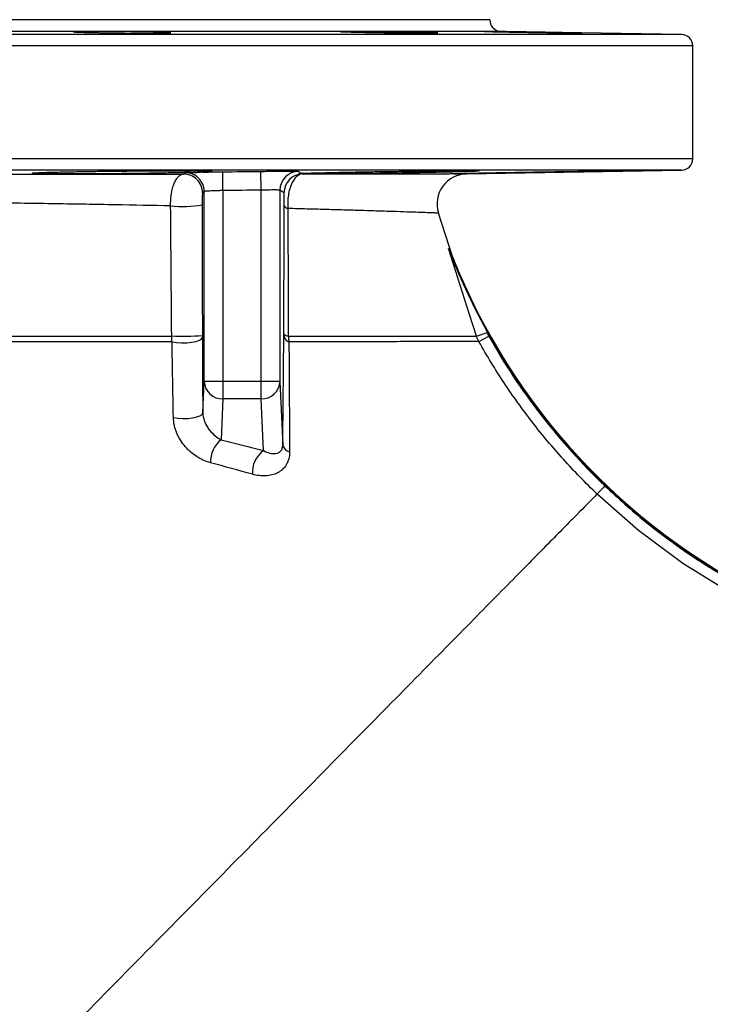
# Model space of a CAD drawing. Header units: millimetres. Extents: x 2395 to 4764, y 1699 to 4699.
# Tile 11 of 12: x 3647 to 4015, y 4174 to 4699. Entities that reach past the tile are written whole.
import ezdxf

# ---------------------------------------------------------------- set-up
doc = ezdxf.new("R2010")
doc.units = ezdxf.units.MM
doc.header["$LTSCALE"] = 2

msp = doc.modelspace()

# ---------------------------------------------------------------- linework, layer by layer
at = {"color": 7, "linetype": 'Continuous', "lineweight": 25}
for p, q in [((3897.37, 4698.82), (2933.37, 4698.82)), ((3999.47, 4690.92), (3903.26, 4692.6)), ((4005.37, 4624.72), (4005.37, 4684.92)), ((3755.19, 4607.81), (3755.08, 4617.81)), ((3775.54, 4608.04), (3775.42, 4618.04)), ((3797.44, 4616.72), (3797.54, 4616.66)), ((3872.75, 4616.65), (3872.61, 4616.71)), ((3884.88, 4616.72), (3999.47, 4618.72)), ((3745.19, 4506.19), (3745.19, 4607.33)), ((3755.19, 4607.81), (3755.19, 4506.19)), ((3775.54, 4506.19), (3775.54, 4608.04)), ((3785.54, 4608.03), (3785.54, 4506.19)), ((3877.61, 4572.16), (3869.98, 4595.82)), ((3890.22, 4530.34), (3895.92, 4532.17)), ((3891.51, 4527.39), (3896.73, 4530.33)), ((3895.58, 4533.24), (3895.92, 4532.17)), ((3744.44, 4489.45), (3745.19, 4506.19)), ((3755.19, 4506.19), (3745.19, 4506.19)), ((3755.19, 4506.19), (3755.19, 4496.87)), ((3775.54, 4506.19), (3755.19, 4506.19)), ((3775.54, 4496.87), (3775.54, 4506.19)), ((3785.54, 4506.19), (3775.54, 4506.19)), ((3785.54, 4506.19), (3787.06, 4472.26)), ((3755.19, 4496.87), (3754.22, 4475.11)), ((3775.54, 4496.87), (3755.19, 4496.87)), ((3776.78, 4469.33), (3775.54, 4496.87))]:
    msp.add_line(p, q, dxfattribs=at)
at = {"color": 8, "linetype": 'Continuous', "lineweight": 25}
for p, q in [((3999.47, 4690.92), (2831.26, 4690.92)), ((3903.26, 4692.6), (2927.47, 4692.6)), ((4005.37, 4684.92), (2825.37, 4684.92)), ((4005.37, 4624.72), (2825.37, 4624.72)), ((3999.47, 4618.72), (2831.26, 4618.72))]:
    msp.add_line(p, q, dxfattribs=at)
at = {"color": 7, "linetype": 'Continuous', "lineweight": 25, "flags": 128}
for points in [[(3890.22, 4530.34), (3886.56, 4541.77), (3875.27, 4576.93)], [(3728.1, 4527.29), (3730.49, 4526.91), (3733.16, 4526.73), (3735.92, 4526.77), (3738.55, 4527.02), (3740.85, 4527.47), (3742.64, 4528.07), (3743.8, 4528.79), (3744.23, 4529.56)], [(3728.8, 4486.9), (3731.19, 4486.55), (3733.83, 4486.4), (3736.51, 4486.48), (3739.03, 4486.76), (3741.23, 4487.25), (3742.94, 4487.89), (3744.04, 4488.64), (3744.44, 4489.45)]]:
    msp.add_lwpolyline(points, dxfattribs=at)
at = {"color": 8, "linetype": 'Continuous', "lineweight": 25, "flags": 128}
msp.add_lwpolyline([(4025.16, 4393.83), (4000.17, 4409.28), (3976.52, 4426.8), (3954.46, 4446.21), (3954.46, 4446.21), (3954.46, 4446.21)], dxfattribs=at)
at = {"color": 7, "linetype": 'Continuous', "lineweight": 25}
for centre, radius, start, end in [((3903.36, 4698.6), 6, 177.9121, 269), ((3999.37, 4684.92), 6, 0, 89), ((3999.37, 4624.72), 6, 271, 0), ((3734.28, 4606.63), 10, 0.0131, 90.669), ((3735.19, 4607.32), 10, 0.0143, 90.616), ((3795.54, 4608.03), 10, 90.7143, 179.9877), ((3797.69, 4606.66), 10, 90.8343, 179.9915), ((3885.21, 4600.72), 16, 90.0569, 197.8575), ((3733.65, 4658.21), 58.87, 263.8331, 280.2683), ((3790.15, 4600.7), 2.47, 202.2687, 260.687), ((4196.37, 4698.82), 343, 201.6705, 243.7326), ((3733.84, 4634.4), 104.19, 266.7344, 275.7164), ((3791.61, 4531.21), 4.1, 191.5847, 251.9347), ((3790.01, 4533.44), 3.08, 218.3057, 269.828), ((4196.37, 4698.82), 343.35, 208.8327, 243.7326), ((3754.94, 4506.62), 9.75, 182.499, 271.5128), ((3775.8, 4506.62), 9.75, 268.4872, 357.501), ((3763.2, 4463.54), 14.65, 127.8334, 182.635), ((3785.23, 4457.69), 14.38, 125.9995, 183.8486), ((3791.73, 4473.41), 4.81, 193.8866, 257.6128)]:
    msp.add_arc(centre, radius, start, end, dxfattribs=at)
for points, knots in [([(3719.87, 4691.68), (3718.66, 4691.68), (3717.34, 4691.67), (3715.23, 4691.67), (3714.5, 4691.67), (3713, 4691.68), (3712.22, 4691.68), (3709.85, 4691.69), (3708.23, 4691.7), (3705.73, 4691.71), (3704.89, 4691.72), (3703.18, 4691.73), (3702.33, 4691.74), (3699.79, 4691.76), (3698.1, 4691.78), (3695.58, 4691.81), (3694.75, 4691.82), (3693.12, 4691.84), (3691.52, 4691.87), (3689.99, 4691.89), (3688.49, 4691.92), (3687.75, 4691.93), (3685.62, 4691.97), (3684.31, 4692), (3682.51, 4692.04), (3681.94, 4692.06), (3680.85, 4692.09), (3680.34, 4692.1), (3678.92, 4692.15), (3678.12, 4692.18), (3677.14, 4692.22), (3676.85, 4692.23), (3676.36, 4692.26), (3676.15, 4692.28), (3675.65, 4692.32), (3675.49, 4692.35), (3675.48, 4692.4), (3675.65, 4692.42), (3676.15, 4692.45), (3676.35, 4692.46), (3676.85, 4692.48), (3677.14, 4692.49), (3678.11, 4692.52), (3678.91, 4692.53), (3680.33, 4692.55), (3680.83, 4692.56), (3681.92, 4692.57), (3682.49, 4692.57), (3684.29, 4692.58), (3685.6, 4692.58), (3687.73, 4692.58), (3688.47, 4692.58), (3689.97, 4692.58), (3691.5, 4692.57), (3693.1, 4692.57), (3694.73, 4692.56), (3695.56, 4692.55), (3698.08, 4692.53), (3699.77, 4692.52), (3702.31, 4692.49), (3703.16, 4692.48), (3704.86, 4692.46), (3705.71, 4692.45), (3708.21, 4692.42), (3709.83, 4692.4), (3712.19, 4692.36), (3712.97, 4692.35), (3714.48, 4692.32), (3715.21, 4692.31), (3717.32, 4692.26), (3718.64, 4692.24), (3720.46, 4692.19), (3721.03, 4692.18), (3722.11, 4692.15), (3723.12, 4692.12), (3724, 4692.09), (3724.8, 4692.06), (3725.17, 4692.04), (3726.15, 4692), (3726.65, 4691.97), (3727.31, 4691.92), (3727.48, 4691.89), (3727.49, 4691.84), (3727.32, 4691.82), (3726.83, 4691.79), (3726.62, 4691.78), (3726.13, 4691.76), (3725.55, 4691.75), (3724.83, 4691.73), (3724.03, 4691.72), (3723.59, 4691.71), (3722.17, 4691.7), (3721.08, 4691.69), (3719.87, 4691.68)], [0, 0, 0, 0, 0.03125, 0.03125, 0.046875, 0.046875, 0.0625, 0.0625, 0.09375, 0.09375, 0.109375, 0.109375, 0.125, 0.125, 0.15625, 0.15625, 0.171875, 0.171875, 0.1875, 0.203125, 0.203125, 0.21875, 0.21875, 0.25, 0.25, 0.265625, 0.265625, 0.28125, 0.28125, 0.3125, 0.3125, 0.328125, 0.328125, 0.34375, 0.34375, 0.375, 0.375, 0.40625, 0.40625, 0.421875, 0.421875, 0.4375, 0.4375, 0.46875, 0.46875, 0.484375, 0.484375, 0.5, 0.5, 0.53125, 0.53125, 0.546875, 0.546875, 0.5625, 0.578125, 0.578125, 0.59375, 0.59375, 0.625, 0.625, 0.640625, 0.640625, 0.65625, 0.65625, 0.6875, 0.6875, 0.703125, 0.703125, 0.71875, 0.71875, 0.75, 0.75, 0.765625, 0.765625, 0.78125, 0.796875, 0.796875, 0.8125, 0.8125, 0.84375, 0.84375, 0.875, 0.875, 0.90625, 0.90625, 0.921875, 0.921875, 0.9375, 0.953125, 0.953125, 0.96875, 0.96875, 1, 1, 1, 1]), ([(3861.96, 4691.68), (3860.74, 4691.69), (3859.43, 4691.7), (3857.32, 4691.71), (3856.59, 4691.72), (3855.08, 4691.73), (3854.3, 4691.74), (3851.94, 4691.76), (3850.32, 4691.78), (3847.82, 4691.81), (3846.97, 4691.82), (3845.27, 4691.84), (3844.42, 4691.86), (3841.87, 4691.89), (3840.19, 4691.92), (3837.67, 4691.96), (3836.84, 4691.97), (3835.21, 4692), (3833.61, 4692.03), (3832.08, 4692.06), (3830.58, 4692.09), (3829.84, 4692.1), (3827.71, 4692.15), (3826.4, 4692.18), (3824.6, 4692.22), (3824.03, 4692.23), (3822.94, 4692.26), (3822.43, 4692.28), (3821.01, 4692.32), (3820.21, 4692.35), (3819.23, 4692.38), (3818.94, 4692.4), (3818.45, 4692.42), (3818.24, 4692.43), (3817.74, 4692.46), (3817.57, 4692.48), (3817.57, 4692.52), (3817.74, 4692.53), (3818.23, 4692.55), (3818.44, 4692.56), (3818.93, 4692.57), (3819.22, 4692.57), (3820.2, 4692.58), (3821, 4692.58), (3822.41, 4692.58), (3822.92, 4692.58), (3824.01, 4692.58), (3824.58, 4692.58), (3826.38, 4692.57), (3827.69, 4692.56), (3829.82, 4692.54), (3830.56, 4692.53), (3832.06, 4692.52), (3833.59, 4692.5), (3835.19, 4692.48), (3836.81, 4692.46), (3837.65, 4692.45), (3840.17, 4692.42), (3841.85, 4692.4), (3844.4, 4692.36), (3845.25, 4692.35), (3846.95, 4692.32), (3847.8, 4692.31), (3850.3, 4692.26), (3851.92, 4692.24), (3854.28, 4692.19), (3855.06, 4692.18), (3856.57, 4692.15), (3857.3, 4692.13), (3859.41, 4692.09), (3860.73, 4692.06), (3862.55, 4692.01), (3863.12, 4692), (3864.2, 4691.97), (3865.21, 4691.94), (3866.08, 4691.92), (3866.89, 4691.89), (3867.26, 4691.88), (3868.24, 4691.84), (3868.73, 4691.82), (3869.4, 4691.78), (3869.57, 4691.76), (3869.57, 4691.73), (3869.41, 4691.72), (3868.92, 4691.7), (3868.71, 4691.7), (3868.21, 4691.69), (3867.64, 4691.68), (3866.92, 4691.68), (3866.12, 4691.67), (3865.68, 4691.67), (3864.26, 4691.67), (3863.17, 4691.68), (3861.96, 4691.68)], [0, 0, 0, 0, 0.03125, 0.03125, 0.046875, 0.046875, 0.0625, 0.0625, 0.09375, 0.09375, 0.109375, 0.109375, 0.125, 0.125, 0.15625, 0.15625, 0.171875, 0.171875, 0.1875, 0.203125, 0.203125, 0.21875, 0.21875, 0.25, 0.25, 0.265625, 0.265625, 0.28125, 0.28125, 0.3125, 0.3125, 0.328125, 0.328125, 0.34375, 0.34375, 0.375, 0.375, 0.40625, 0.40625, 0.421875, 0.421875, 0.4375, 0.4375, 0.46875, 0.46875, 0.484375, 0.484375, 0.5, 0.5, 0.53125, 0.53125, 0.546875, 0.546875, 0.5625, 0.578125, 0.578125, 0.59375, 0.59375, 0.625, 0.625, 0.640625, 0.640625, 0.65625, 0.65625, 0.6875, 0.6875, 0.703125, 0.703125, 0.71875, 0.71875, 0.75, 0.75, 0.765625, 0.765625, 0.78125, 0.796875, 0.796875, 0.8125, 0.8125, 0.84375, 0.84375, 0.875, 0.875, 0.90625, 0.90625, 0.921875, 0.921875, 0.9375, 0.953125, 0.953125, 0.96875, 0.96875, 1, 1, 1, 1]), ([(3938.86, 4691.75), (3937.64, 4691.76), (3936.33, 4691.78), (3934.21, 4691.81), (3933.49, 4691.82), (3931.98, 4691.84), (3931.2, 4691.86), (3928.84, 4691.89), (3927.22, 4691.92), (3924.72, 4691.96), (3923.87, 4691.97), (3922.17, 4692), (3921.32, 4692.01), (3918.77, 4692.06), (3917.09, 4692.09), (3914.57, 4692.13), (3913.74, 4692.15), (3912.11, 4692.18), (3910.51, 4692.21), (3908.98, 4692.23), (3907.48, 4692.26), (3906.74, 4692.28), (3904.61, 4692.32), (3903.3, 4692.35), (3901.5, 4692.38), (3900.92, 4692.4), (3899.84, 4692.42), (3899.33, 4692.43), (3897.91, 4692.46), (3897.11, 4692.48), (3896.13, 4692.51), (3895.84, 4692.52), (3895.34, 4692.53), (3895.14, 4692.54), (3894.64, 4692.56), (3894.47, 4692.57), (3894.47, 4692.58), (3894.64, 4692.58), (3895.13, 4692.58), (3895.34, 4692.58), (3895.83, 4692.58), (3896.12, 4692.58), (3897.1, 4692.57), (3897.9, 4692.56), (3899.31, 4692.54), (3899.82, 4692.53), (3900.91, 4692.52), (3901.48, 4692.51), (3903.28, 4692.48), (3904.59, 4692.47), (3906.72, 4692.43), (3907.46, 4692.42), (3908.96, 4692.4), (3910.49, 4692.37), (3912.08, 4692.35), (3913.71, 4692.32), (3914.54, 4692.31), (3917.06, 4692.26), (3918.75, 4692.24), (3921.29, 4692.19), (3922.14, 4692.18), (3923.84, 4692.15), (3924.7, 4692.13), (3927.2, 4692.09), (3928.82, 4692.06), (3931.18, 4692.01), (3931.96, 4692), (3933.46, 4691.97), (3934.19, 4691.96), (3936.31, 4691.92), (3937.62, 4691.89), (3939.44, 4691.86), (3940.02, 4691.84), (3941.1, 4691.82), (3942.11, 4691.8), (3942.98, 4691.78), (3943.79, 4691.76), (3944.16, 4691.76), (3945.14, 4691.73), (3945.63, 4691.72), (3946.3, 4691.7), (3946.47, 4691.69), (3946.47, 4691.68), (3946.31, 4691.67), (3945.81, 4691.67), (3945.6, 4691.67), (3945.11, 4691.68), (3944.54, 4691.68), (3943.82, 4691.69), (3943.02, 4691.7), (3942.58, 4691.7), (3941.15, 4691.72), (3940.07, 4691.73), (3938.86, 4691.75)], [0, 0, 0, 0, 0.03125, 0.03125, 0.046875, 0.046875, 0.0625, 0.0625, 0.09375, 0.09375, 0.109375, 0.109375, 0.125, 0.125, 0.15625, 0.15625, 0.171875, 0.171875, 0.1875, 0.203125, 0.203125, 0.21875, 0.21875, 0.25, 0.25, 0.265625, 0.265625, 0.28125, 0.28125, 0.3125, 0.3125, 0.328125, 0.328125, 0.34375, 0.34375, 0.375, 0.375, 0.40625, 0.40625, 0.421875, 0.421875, 0.4375, 0.4375, 0.46875, 0.46875, 0.484375, 0.484375, 0.5, 0.5, 0.53125, 0.53125, 0.546875, 0.546875, 0.5625, 0.578125, 0.578125, 0.59375, 0.59375, 0.625, 0.625, 0.640625, 0.640625, 0.65625, 0.65625, 0.6875, 0.6875, 0.703125, 0.703125, 0.71875, 0.71875, 0.75, 0.75, 0.765625, 0.765625, 0.78125, 0.796875, 0.796875, 0.8125, 0.8125, 0.84375, 0.84375, 0.875, 0.875, 0.90625, 0.90625, 0.921875, 0.921875, 0.9375, 0.953125, 0.953125, 0.96875, 0.96875, 1, 1, 1, 1]), ([(3446.22, 4616.57), (3452.86, 4616.57), (3459.5, 4616.57), (3472.8, 4616.58), (3479.47, 4616.58), (3499.31, 4616.58), (3512.37, 4616.58), (3538.16, 4616.58), (3550.89, 4616.59), (3576.03, 4616.59), (3588.43, 4616.59), (3606.8, 4616.6), (3612.88, 4616.6), (3621.93, 4616.6), (3624.94, 4616.6), (3630.93, 4616.6), (3633.91, 4616.6), (3648.67, 4616.61), (3660.14, 4616.61), (3682.42, 4616.61), (3693.23, 4616.62), (3714.2, 4616.62), (3724.35, 4616.63), (3734.17, 4616.63)], [0, 0, 0, 0, 0.0625, 0.0625, 0.125, 0.125, 0.25, 0.25, 0.375, 0.375, 0.5, 0.5, 0.5625, 0.5625, 0.59375, 0.59375, 0.625, 0.625, 0.75, 0.75, 0.875, 0.875, 1, 1, 1, 1]), ([(3735.62, 4617.39), (3734.57, 4617.36), (3733.48, 4617.34), (3731.76, 4617.3), (3731.17, 4617.29), (3729.97, 4617.26), (3729.37, 4617.25), (3726.3, 4617.19), (3723.71, 4617.14), (3719.63, 4617.07), (3718.23, 4617.05), (3715.38, 4617), (3713.94, 4616.98), (3709.6, 4616.92), (3706.66, 4616.88), (3702.18, 4616.83), (3700.67, 4616.82), (3697.68, 4616.79), (3696.2, 4616.77), (3691.79, 4616.74), (3688.9, 4616.72), (3685.34, 4616.7), (3684.63, 4616.7), (3683.24, 4616.69), (3682.55, 4616.69), (3680.51, 4616.68), (3677.86, 4616.67), (3675.34, 4616.67), (3673.5, 4616.67), (3672.9, 4616.67), (3671.71, 4616.67), (3671.12, 4616.68), (3668.25, 4616.68), (3666.17, 4616.7), (3663.35, 4616.72), (3662.47, 4616.73), (3660.8, 4616.75), (3660.01, 4616.76), (3657.88, 4616.8), (3656.71, 4616.83), (3655.34, 4616.89), (3654.95, 4616.91), (3654.3, 4616.94), (3654.04, 4616.96), (3653.49, 4617.03), (3653.39, 4617.07), (3653.67, 4617.14), (3653.83, 4617.17), (3654.29, 4617.22), (3654.59, 4617.24), (3655.68, 4617.32), (3656.67, 4617.37), (3658.25, 4617.43), (3658.58, 4617.45), (3659.28, 4617.47), (3659.64, 4617.48), (3660.77, 4617.52), (3662.38, 4617.58), (3664.22, 4617.63), (3666.17, 4617.68), (3667.2, 4617.7), (3670.46, 4617.78), (3672.79, 4617.83), (3676.52, 4617.89), (3677.8, 4617.92), (3680.45, 4617.96), (3681.82, 4617.98), (3685.97, 4618.04), (3688.8, 4618.08), (3693.17, 4618.13), (3694.65, 4618.15), (3697.63, 4618.18), (3699.13, 4618.2), (3703.6, 4618.24), (3706.56, 4618.26), (3710.24, 4618.29), (3710.97, 4618.29), (3712.44, 4618.3), (3713.17, 4618.3), (3715.34, 4618.31), (3716.76, 4618.32), (3720.94, 4618.34), (3723.62, 4618.34), (3727.47, 4618.35), (3728.73, 4618.35), (3731.15, 4618.35), (3732.31, 4618.34), (3734.55, 4618.34), (3735.63, 4618.33), (3737.66, 4618.32), (3738.63, 4618.31), (3741.34, 4618.29), (3742.93, 4618.27), (3744.63, 4618.24), (3744.95, 4618.24), (3745.57, 4618.22), (3745.86, 4618.22), (3746.68, 4618.2), (3747.64, 4618.17), (3748.34, 4618.13), (3748.9, 4618.1), (3749.12, 4618.08), (3749.55, 4618.02), (3749.56, 4617.98), (3749.16, 4617.92), (3748.96, 4617.9), (3748.41, 4617.85), (3748.07, 4617.83), (3746.85, 4617.75), (3745.77, 4617.7), (3744.45, 4617.65)], [0, 0, 0, 0, 0.015625, 0.015625, 0.023438, 0.023438, 0.03125, 0.03125, 0.0625, 0.0625, 0.078125, 0.078125, 0.09375, 0.09375, 0.125, 0.125, 0.140625, 0.140625, 0.15625, 0.15625, 0.1875, 0.1875, 0.195313, 0.195313, 0.203125, 0.203125, 0.21875, 0.234375, 0.234375, 0.242188, 0.242188, 0.25, 0.25, 0.28125, 0.28125, 0.296875, 0.296875, 0.3125, 0.3125, 0.34375, 0.34375, 0.359375, 0.359375, 0.375, 0.375, 0.40625, 0.40625, 0.421875, 0.421875, 0.4375, 0.4375, 0.46875, 0.46875, 0.476563, 0.476563, 0.484375, 0.484375, 0.5, 0.515625, 0.515625, 0.53125, 0.53125, 0.5625, 0.5625, 0.578125, 0.578125, 0.59375, 0.59375, 0.625, 0.625, 0.640625, 0.640625, 0.65625, 0.65625, 0.6875, 0.6875, 0.695313, 0.695313, 0.703125, 0.703125, 0.71875, 0.71875, 0.75, 0.75, 0.765625, 0.765625, 0.78125, 0.78125, 0.796875, 0.796875, 0.8125, 0.8125, 0.84375, 0.84375, 0.851563, 0.851563, 0.859375, 0.859375, 0.875, 0.890625, 0.890625, 0.90625, 0.90625, 0.9375, 0.9375, 0.953125, 0.953125, 0.96875, 0.96875, 1, 1, 1, 1]), ([(3727.33, 4599.67), (3727.3, 4600.78), (3727.32, 4601.88), (3727.43, 4603.52), (3727.47, 4604.07), (3727.59, 4605.14), (3727.67, 4605.66), (3727.92, 4607.21), (3728.13, 4608.2), (3728.64, 4610.04), (3728.93, 4610.89), (3729.58, 4612.46), (3729.94, 4613.15), (3730.7, 4614.36), (3731.1, 4614.88), (3731.95, 4615.73), (3732.38, 4616.05), (3733.26, 4616.49), (3733.71, 4616.61), (3734.17, 4616.63)], [0, 0, 0, 0, 0.125, 0.125, 0.1875, 0.1875, 0.25, 0.25, 0.375, 0.375, 0.5, 0.5, 0.625, 0.625, 0.75, 0.75, 0.875, 0.875, 1, 1, 1, 1]), ([(3734.17, 4616.63), (3734.28, 4616.72), (3734.4, 4616.8), (3734.52, 4616.89), (3734.71, 4617.03), (3734.9, 4617.18), (3735.09, 4617.33)], [0, 0, 0, 0, 0.01, 0.01, 0.01, 0.02608724, 0.02608724, 0.02608724, 0.02608724]), ([(3744.45, 4617.65), (3743.88, 4617.63), (3743.26, 4617.54), (3741.96, 4617.39), (3741.26, 4617.32), (3739.79, 4617.28), (3739.01, 4617.3), (3737.38, 4617.37), (3736.52, 4617.41), (3735.62, 4617.39)], [0, 0, 0, 0, 0.25, 0.25, 0.5, 0.5, 0.75, 0.75, 1, 1, 1, 1]), ([(3744.45, 4617.65), (3745.24, 4617.67), (3746.07, 4617.68), (3747.77, 4617.71), (3748.64, 4617.73), (3750.43, 4617.75), (3751.35, 4617.77), (3753.21, 4617.79), (3754.14, 4617.8), (3755.08, 4617.81)], [0, 0, 0, 0, 0.25, 0.25, 0.5, 0.5, 0.75, 0.75, 1, 1, 1, 1]), ([(3775.42, 4618.04), (3776.73, 4618.06), (3778.01, 4618.07), (3779.91, 4618.09), (3780.53, 4618.09), (3781.78, 4618.1), (3782.39, 4618.11), (3784.19, 4618.12), (3785.33, 4618.12), (3787.49, 4618.13), (3788.51, 4618.13), (3790.35, 4618.13), (3791.18, 4618.13), (3792.28, 4618.12), (3792.63, 4618.12), (3793.25, 4618.11), (3793.53, 4618.11), (3794.3, 4618.09), (3794.69, 4618.08), (3795.24, 4618.06), (3795.39, 4618.04), (3795.41, 4618.03)], [0, 0, 0, 0, 0.125, 0.125, 0.1875, 0.1875, 0.25, 0.25, 0.375, 0.375, 0.5, 0.5, 0.625, 0.625, 0.6875, 0.6875, 0.75, 0.75, 0.875, 0.875, 1, 1, 1, 1]), ([(3797.54, 4616.66), (3797.02, 4616.64), (3796.49, 4616.52), (3795.46, 4616.06), (3794.94, 4615.72), (3793.96, 4614.84), (3793.48, 4614.3), (3792.58, 4613.01), (3792.16, 4612.27), (3791.58, 4611.01), (3791.39, 4610.56), (3791.05, 4609.64), (3790.89, 4609.16), (3790.6, 4608.16), (3790.47, 4607.64), (3790.23, 4606.56), (3790.12, 4606), (3789.94, 4604.86), (3789.87, 4604.27), (3789.75, 4603.09), (3789.71, 4602.49), (3789.64, 4600.68), (3789.66, 4599.46), (3789.75, 4598.26)], [0, 0, 0, 0, 0.125, 0.125, 0.25, 0.25, 0.375, 0.375, 0.5, 0.5, 0.5625, 0.5625, 0.625, 0.625, 0.6875, 0.6875, 0.75, 0.75, 0.8125, 0.8125, 0.875, 0.875, 1, 1, 1, 1]), ([(3795.73, 4616.72), (3795.68, 4616.72), (3795.49, 4616.75), (3796.35, 4616.87), (3797.01, 4616.97)], [0, 0, 0, 0, 0.22854, 1, 1, 1, 1]), ([(3797.01, 4616.97), (3797.71, 4617.01), (3798.65, 4617.05), (3800.44, 4617.12), (3801.1, 4617.14), (3802.52, 4617.19), (3803.28, 4617.21), (3805.73, 4617.28), (3807.57, 4617.33), (3810.64, 4617.41), (3811.71, 4617.43), (3813.92, 4617.48), (3816.2, 4617.53), (3818.63, 4617.58), (3821.13, 4617.63), (3822.42, 4617.66), (3826.38, 4617.73), (3829.09, 4617.78), (3833.26, 4617.85), (3834.67, 4617.87), (3837.52, 4617.91), (3838.97, 4617.94), (3843.29, 4618), (3846.16, 4618.04), (3850.43, 4618.09), (3851.85, 4618.11), (3854.68, 4618.14), (3856.1, 4618.16), (3860.24, 4618.2), (3862.89, 4618.23), (3866.73, 4618.26), (3867.98, 4618.27), (3870.43, 4618.29), (3871.62, 4618.3), (3873.92, 4618.31), (3875.02, 4618.32), (3877.15, 4618.33), (3878.18, 4618.34), (3881.09, 4618.35), (3882.81, 4618.35), (3885.09, 4618.35), (3885.79, 4618.34), (3886.77, 4618.34), (3887.08, 4618.34), (3887.67, 4618.33), (3887.95, 4618.33), (3889.27, 4618.32), (3890.08, 4618.31), (3890.93, 4618.28), (3891.15, 4618.27), (3891.46, 4618.25), (3891.54, 4618.24), (3891.61, 4618.2), (3891.4, 4618.17), (3890.82, 4618.13), (3890.69, 4618.12), (3890.39, 4618.11), (3890.22, 4618.1), (3889.68, 4618.07), (3889.25, 4618.05), (3887.8, 4617.99), (3886.6, 4617.95), (3884.44, 4617.89), (3883.65, 4617.87), (3881.99, 4617.82), (3881.11, 4617.8), (3878.34, 4617.73), (3876.29, 4617.68), (3873.49, 4617.62), (3872.92, 4617.61), (3871.76, 4617.58), (3871.18, 4617.57), (3869.39, 4617.53), (3868.17, 4617.51), (3864.42, 4617.43), (3861.79, 4617.38), (3856.29, 4617.28), (3853.5, 4617.23), (3849.25, 4617.16), (3847.82, 4617.14), (3845.66, 4617.1), (3844.94, 4617.09), (3843.49, 4617.07), (3842.77, 4617.06), (3839.15, 4617.01), (3836.3, 4616.97), (3832.1, 4616.91), (3830.71, 4616.89), (3827.95, 4616.86), (3826.58, 4616.84), (3822.58, 4616.8), (3820.04, 4616.77), (3816.42, 4616.74), (3815.24, 4616.73), (3813.53, 4616.71), (3812.96, 4616.71), (3811.86, 4616.7), (3811.32, 4616.7), (3808.7, 4616.68), (3806.79, 4616.68), (3804.21, 4616.67), (3803.4, 4616.67), (3801.88, 4616.67), (3801.19, 4616.68), (3799.28, 4616.69), (3798.24, 4616.7), (3797.44, 4616.72)], [0, 0, 0, 0, 0.03125, 0.03125, 0.046875, 0.046875, 0.0625, 0.0625, 0.09375, 0.09375, 0.109375, 0.109375, 0.125, 0.140625, 0.140625, 0.15625, 0.15625, 0.1875, 0.1875, 0.203125, 0.203125, 0.21875, 0.21875, 0.25, 0.25, 0.265625, 0.265625, 0.28125, 0.28125, 0.3125, 0.3125, 0.328125, 0.328125, 0.34375, 0.34375, 0.359375, 0.359375, 0.375, 0.375, 0.40625, 0.40625, 0.421875, 0.421875, 0.429687, 0.429687, 0.4375, 0.4375, 0.46875, 0.46875, 0.484375, 0.484375, 0.5, 0.5, 0.53125, 0.53125, 0.539062, 0.539062, 0.546875, 0.546875, 0.5625, 0.5625, 0.59375, 0.59375, 0.609375, 0.609375, 0.625, 0.625, 0.65625, 0.65625, 0.664062, 0.664062, 0.671875, 0.671875, 0.6875, 0.6875, 0.71875, 0.71875, 0.75, 0.75, 0.765625, 0.765625, 0.773437, 0.773437, 0.78125, 0.78125, 0.8125, 0.8125, 0.828125, 0.828125, 0.84375, 0.84375, 0.875, 0.875, 0.890625, 0.890625, 0.898437, 0.898437, 0.90625, 0.90625, 0.9375, 0.9375, 0.953125, 0.953125, 0.96875, 0.96875, 1, 1, 1, 1]), ([(3797.54, 4616.66), (3806.33, 4616.66), (3814.53, 4616.67), (3825.93, 4616.67), (3829.58, 4616.68), (3834.83, 4616.68), (3836.54, 4616.68), (3839.89, 4616.68), (3841.52, 4616.68), (3849.46, 4616.69), (3855.08, 4616.69), (3864.91, 4616.7), (3869.12, 4616.7), (3872.61, 4616.71)], [0, 0, 0, 0, 0.25, 0.25, 0.375, 0.375, 0.4375, 0.4375, 0.5, 0.5, 0.75, 0.75, 1, 1, 1, 1]), ([(3872.61, 4616.71), (3872.72, 4616.71), (3872.89, 4616.72), (3873.37, 4616.74), (3873.67, 4616.75), (3874.75, 4616.79), (3875.71, 4616.82), (3877.22, 4616.86), (3877.54, 4616.86), (3878.2, 4616.88), (3878.54, 4616.89), (3879.62, 4616.92), (3880.38, 4616.93), (3882.84, 4616.99), (3884.68, 4617.03), (3888.78, 4617.12), (3890.99, 4617.17), (3894.51, 4617.24), (3895.72, 4617.26), (3898.21, 4617.31), (3899.5, 4617.34), (3903.44, 4617.41), (3906.13, 4617.46), (3910.28, 4617.53), (3911.67, 4617.56), (3914.5, 4617.61), (3915.94, 4617.63), (3920.24, 4617.71), (3923.09, 4617.75), (3927.33, 4617.82), (3928.74, 4617.85), (3931.56, 4617.89), (3932.96, 4617.91), (3937.07, 4617.97), (3939.71, 4618.01), (3943.52, 4618.07), (3944.77, 4618.09), (3947.21, 4618.12), (3948.4, 4618.14), (3950.68, 4618.17), (3951.78, 4618.18), (3953.91, 4618.21), (3954.93, 4618.22), (3957.83, 4618.26), (3959.56, 4618.28), (3961.84, 4618.3), (3962.54, 4618.31), (3963.53, 4618.32), (3963.84, 4618.32), (3964.44, 4618.33), (3964.72, 4618.33), (3966.06, 4618.34), (3966.88, 4618.35), (3967.76, 4618.35), (3967.98, 4618.35), (3968.32, 4618.34), (3968.42, 4618.34), (3968.53, 4618.33), (3968.35, 4618.32), (3967.7, 4618.29), (3967.42, 4618.28), (3966.73, 4618.27), (3966.32, 4618.25), (3964.93, 4618.22), (3963.77, 4618.19), (3961.67, 4618.15), (3960.91, 4618.13), (3959.29, 4618.1), (3958.43, 4618.08), (3955.71, 4618.03), (3953.72, 4617.99), (3950.43, 4617.92), (3949.29, 4617.9), (3946.95, 4617.86), (3945.74, 4617.84), (3942.05, 4617.77), (3939.47, 4617.72), (3935.4, 4617.65), (3934.03, 4617.62), (3931.26, 4617.57), (3928.48, 4617.52), (3925.65, 4617.47), (3922.8, 4617.43), (3921.37, 4617.4), (3917.04, 4617.33), (3914.2, 4617.28), (3910.01, 4617.21), (3908.63, 4617.18), (3905.88, 4617.14), (3904.5, 4617.11), (3900.48, 4617.05), (3897.93, 4617), (3894.28, 4616.95), (3893.1, 4616.93), (3890.79, 4616.89), (3889.66, 4616.87), (3886.45, 4616.82), (3884.5, 4616.8), (3881.86, 4616.76), (3881.02, 4616.75), (3879.85, 4616.73), (3879.47, 4616.73), (3878.74, 4616.72), (3878.39, 4616.71), (3878.05, 4616.71)], [0, 0, 0, 0, 0.015625, 0.015625, 0.03125, 0.03125, 0.0625, 0.0625, 0.070312, 0.070312, 0.078125, 0.078125, 0.09375, 0.09375, 0.125, 0.125, 0.15625, 0.15625, 0.171875, 0.171875, 0.1875, 0.1875, 0.21875, 0.21875, 0.234375, 0.234375, 0.25, 0.25, 0.28125, 0.28125, 0.296875, 0.296875, 0.3125, 0.3125, 0.34375, 0.34375, 0.359375, 0.359375, 0.375, 0.375, 0.390625, 0.390625, 0.40625, 0.40625, 0.4375, 0.4375, 0.453125, 0.453125, 0.460937, 0.460937, 0.46875, 0.46875, 0.5, 0.5, 0.515625, 0.515625, 0.53125, 0.53125, 0.5625, 0.5625, 0.578125, 0.578125, 0.59375, 0.59375, 0.625, 0.625, 0.640625, 0.640625, 0.65625, 0.65625, 0.6875, 0.6875, 0.703125, 0.703125, 0.71875, 0.71875, 0.75, 0.75, 0.765625, 0.765625, 0.78125, 0.796875, 0.796875, 0.8125, 0.8125, 0.84375, 0.84375, 0.859375, 0.859375, 0.875, 0.875, 0.90625, 0.90625, 0.921875, 0.921875, 0.9375, 0.9375, 0.96875, 0.96875, 0.984375, 0.984375, 0.992187, 0.992187, 1, 1, 1, 1]), ([(3878.05, 4616.71), (3876.78, 4616.7), (3875.73, 4616.63), (3874.05, 4616.54), (3873.42, 4616.52), (3873.02, 4616.55)], [0, 0, 0, 0, 0.5, 0.5, 1, 1, 1, 1]), ([(3878.05, 4616.71), (3879.57, 4616.71), (3882.34, 4616.71), (3884.29, 4616.72), (3885.11, 4616.72), (3884.9, 4616.72), (3884.88, 4616.72)], [0, 0, 0, 0, 0.368433, 0.670949, 0.973464, 1, 1, 1, 1]), ([(3744.28, 4606.63), (3744.27, 4606.62), (3744.25, 4606.49), (3744.23, 4606.09), (3744.22, 4605.92), (3744.2, 4605.53), (3744.2, 4605.3), (3744.18, 4604.76), (3744.18, 4604.46), (3744.17, 4603.78), (3744.16, 4603.4), (3744.15, 4602.58), (3744.15, 4602.14), (3744.15, 4601.22), (3744.15, 4600.75), (3744.15, 4600.27)], [0, 0, 0, 0, 0.25, 0.25, 0.375, 0.375, 0.5, 0.5, 0.625, 0.625, 0.75, 0.75, 0.875, 0.875, 1, 1, 1, 1]), ([(3755.19, 4607.81), (3754.54, 4607.8), (3753.89, 4607.78), (3752.61, 4607.75), (3751.99, 4607.73), (3750.8, 4607.69), (3750.22, 4607.67), (3749.14, 4607.63), (3748.64, 4607.6), (3747.72, 4607.56), (3747.3, 4607.54), (3746.57, 4607.49), (3746.26, 4607.47), (3745.88, 4607.44), (3745.76, 4607.43), (3745.57, 4607.4), (3745.48, 4607.39), (3745.28, 4607.36), (3745.21, 4607.35), (3745.19, 4607.33)], [0, 0, 0, 0, 0.125, 0.125, 0.25, 0.25, 0.375, 0.375, 0.5, 0.5, 0.625, 0.625, 0.75, 0.75, 0.8125, 0.8125, 0.875, 0.875, 1, 1, 1, 1]), ([(3785.54, 4608.03), (3785.53, 4608.05), (3785.45, 4608.06), (3785.18, 4608.09), (3784.98, 4608.1), (3784.47, 4608.11), (3784.15, 4608.12), (3783.42, 4608.13), (3783.01, 4608.13), (3782.09, 4608.13), (3781.57, 4608.13), (3780.49, 4608.13), (3779.93, 4608.12), (3779.03, 4608.11), (3778.72, 4608.1), (3778.1, 4608.1), (3777.78, 4608.09), (3776.83, 4608.07), (3776.19, 4608.06), (3775.54, 4608.04)], [0, 0, 0, 0, 0.125, 0.125, 0.25, 0.25, 0.375, 0.375, 0.5, 0.5, 0.625, 0.625, 0.75, 0.75, 0.8125, 0.8125, 0.875, 0.875, 1, 1, 1, 1]), ([(3787.87, 4599.76), (3787.87, 4600.05), (3787.87, 4600.35), (3787.87, 4600.94), (3787.87, 4601.23), (3787.87, 4602.08), (3787.86, 4602.62), (3787.85, 4603.54), (3787.84, 4603.93), (3787.83, 4604.63), (3787.82, 4604.93), (3787.8, 4605.44), (3787.79, 4605.66), (3787.77, 4606.03), (3787.76, 4606.17), (3787.73, 4606.53), (3787.71, 4606.65), (3787.69, 4606.66)], [0, 0, 0, 0, 0.0625, 0.0625, 0.125, 0.125, 0.25, 0.25, 0.375, 0.375, 0.5, 0.5, 0.625, 0.625, 0.75, 0.75, 1, 1, 1, 1]), ([(3727.33, 4599.67), (3717.77, 4599.86), (3707.89, 4600.05), (3687.47, 4600.41), (3676.93, 4600.59), (3655.2, 4600.93), (3644.01, 4601.1), (3629.6, 4601.3), (3626.69, 4601.34), (3620.85, 4601.42), (3617.9, 4601.46), (3609.04, 4601.58), (3603.09, 4601.65), (3585.11, 4601.87), (3572.96, 4602.02), (3548.34, 4602.29), (3535.87, 4602.41), (3510.6, 4602.66), (3497.8, 4602.78), (3481.59, 4602.92), (3478.34, 4602.94), (3471.81, 4603), (3468.55, 4603.03), (3458.76, 4603.11), (3452.24, 4603.16), (3445.73, 4603.21)], [0, 0, 0, 0, 0.125, 0.125, 0.25, 0.25, 0.375, 0.375, 0.40625, 0.40625, 0.4375, 0.4375, 0.5, 0.5, 0.625, 0.625, 0.75, 0.75, 0.875, 0.875, 0.90625, 0.90625, 0.9375, 0.9375, 1, 1, 1, 1]), ([(3787.6, 4531.54), (3787.64, 4543), (3787.68, 4554.43), (3787.77, 4577.18), (3787.82, 4588.51), (3787.87, 4599.76)], [0, 0, 0, 0, 0.5, 0.5, 1, 1, 1, 1]), ([(3789.75, 4598.26), (3789.79, 4587.06), (3789.82, 4575.78), (3789.91, 4553.14), (3789.95, 4541.77), (3790, 4530.37)], [0, 0, 0, 0, 0.5, 0.5, 1, 1, 1, 1]), ([(3877.61, 4572.16), (3877.79, 4571.61), (3877.87, 4571.3), (3877.85, 4571.2), (3877.81, 4571.22), (3877.7, 4571.39), (3877.62, 4571.54), (3877.32, 4572.14), (3877.03, 4572.77), (3876.27, 4574.52), (3875.81, 4575.61), (3875.27, 4576.93)], [0, 0, 0, 0, 0.25, 0.25, 0.375, 0.375, 0.5, 0.5, 0.75, 0.75, 1, 1, 1, 1]), ([(3875.27, 4576.93), (3875.31, 4576.86), (3875.34, 4576.76), (3875.42, 4576.56), (3875.46, 4576.45), (3875.59, 4576.13), (3875.68, 4575.91), (3875.94, 4575.24), (3876.12, 4574.78), (3876.66, 4573.4), (3877.03, 4572.48), (3878.15, 4569.7), (3878.91, 4567.84), (3881.26, 4562.28), (3882.89, 4558.6), (3886.29, 4551.27), (3888.05, 4547.64), (3891.72, 4540.4), (3893.62, 4536.8), (3895.58, 4533.24)], [0, 0, 0, 0, 0.007813, 0.007813, 0.015625, 0.015625, 0.03125, 0.03125, 0.0625, 0.0625, 0.125, 0.125, 0.25, 0.25, 0.5, 0.5, 0.75, 0.75, 1, 1, 1, 1]), ([(3446.27, 4530.23), (3459.12, 4530.24), (3471.87, 4530.25), (3497.16, 4530.26), (3509.71, 4530.27), (3534.62, 4530.29), (3546.98, 4530.3), (3565.37, 4530.31), (3571.47, 4530.31), (3580.6, 4530.32), (3583.63, 4530.32), (3589.69, 4530.32), (3592.71, 4530.32), (3607.78, 4530.33), (3619.56, 4530.34), (3642.62, 4530.35), (3653.89, 4530.35), (3675.92, 4530.36), (3686.68, 4530.36), (3707.68, 4530.37), (3717.93, 4530.37), (3727.91, 4530.37)], [0, 0, 0, 0, 0.125, 0.125, 0.25, 0.25, 0.375, 0.375, 0.4375, 0.4375, 0.46875, 0.46875, 0.5, 0.5, 0.625, 0.625, 0.75, 0.75, 0.875, 0.875, 1, 1, 1, 1]), ([(3787.06, 4472.26), (3787.15, 4481.94), (3787.24, 4491.6), (3787.42, 4510.96), (3787.51, 4520.65), (3787.59, 4530.39)], [0, 0, 0, 0, 0.5, 0.5, 1, 1, 1, 1]), ([(3790, 4530.37), (3797.08, 4530.36), (3803.86, 4530.36), (3813.58, 4530.36), (3816.75, 4530.36), (3821.38, 4530.36), (3822.9, 4530.36), (3825.91, 4530.36), (3827.39, 4530.36), (3834.67, 4530.35), (3840.12, 4530.35), (3850.25, 4530.35), (3854.93, 4530.35), (3863.51, 4530.34), (3867.41, 4530.34), (3872.64, 4530.34), (3874.28, 4530.34), (3876.59, 4530.34), (3877.33, 4530.34), (3878.76, 4530.34), (3879.44, 4530.34), (3882.72, 4530.34), (3884.87, 4530.34), (3888.25, 4530.34), (3889.48, 4530.34), (3890.22, 4530.34)], [0, 0, 0, 0, 0.125, 0.125, 0.1875, 0.1875, 0.21875, 0.21875, 0.25, 0.25, 0.375, 0.375, 0.5, 0.5, 0.625, 0.625, 0.6875, 0.6875, 0.71875, 0.71875, 0.75, 0.75, 0.875, 0.875, 1, 1, 1, 1]), ([(3896.73, 4530.33), (3905.07, 4515.5), (3914.41, 4501.44), (3935.03, 4474.85), (3946.31, 4462.3), (3958.6, 4450.53)], [0, 0, 0, 0, 0.5, 0.5, 1, 1, 1, 1]), ([(3728.1, 4527.29), (3718.09, 4527.29), (3707.83, 4527.29), (3686.79, 4527.28), (3676.01, 4527.28), (3653.96, 4527.29), (3642.67, 4527.29), (3619.6, 4527.3), (3607.81, 4527.3), (3592.74, 4527.31), (3589.71, 4527.31), (3583.65, 4527.31), (3580.61, 4527.31), (3571.49, 4527.32), (3565.38, 4527.32), (3546.99, 4527.33), (3534.63, 4527.34), (3509.72, 4527.35), (3497.17, 4527.35), (3471.87, 4527.37), (3459.13, 4527.37), (3446.29, 4527.38)], [0, 0, 0, 0, 0.125, 0.125, 0.25, 0.25, 0.375, 0.375, 0.5, 0.5, 0.53125, 0.53125, 0.5625, 0.5625, 0.625, 0.625, 0.75, 0.75, 0.875, 0.875, 1, 1, 1, 1]), ([(3891.51, 4527.39), (3890.76, 4527.39), (3889.52, 4527.39), (3886.1, 4527.39), (3883.92, 4527.38), (3880.61, 4527.38), (3879.92, 4527.38), (3878.47, 4527.38), (3877.72, 4527.38), (3875.39, 4527.38), (3873.73, 4527.38), (3868.44, 4527.37), (3864.5, 4527.37), (3855.84, 4527.36), (3851.11, 4527.36), (3840.88, 4527.35), (3835.39, 4527.34), (3826.57, 4527.34), (3823.53, 4527.34), (3817.3, 4527.33), (3814.11, 4527.33), (3804.3, 4527.32), (3797.47, 4527.32), (3790.34, 4527.31)], [0, 0, 0, 0, 0.125, 0.125, 0.25, 0.25, 0.28125, 0.28125, 0.3125, 0.3125, 0.375, 0.375, 0.5, 0.5, 0.625, 0.625, 0.75, 0.75, 0.8125, 0.8125, 0.875, 0.875, 1, 1, 1, 1]), ([(3790.34, 4527.31), (3790.39, 4517.49), (3790.45, 4507.72), (3790.57, 4488.21), (3790.63, 4478.47), (3790.7, 4468.72)], [0, 0, 0, 0, 0.5, 0.5, 1, 1, 1, 1]), ([(3954.46, 4446.21), (3948.25, 4452.16), (3942.25, 4458.34), (3930.76, 4471.1), (3925.25, 4477.68), (3917.36, 4487.86), (3914.78, 4491.31), (3909.77, 4498.3), (3907.33, 4501.83), (3900.21, 4512.56), (3895.73, 4519.89), (3891.51, 4527.39)], [0, 0, 0, 0, 0.25, 0.25, 0.5, 0.5, 0.625, 0.625, 0.75, 0.75, 1, 1, 1, 1]), ([(3744.44, 4489.45), (3744.45, 4488.58), (3744.57, 4487.7), (3744.88, 4486.39), (3745, 4485.96), (3745.28, 4485.13), (3745.44, 4484.73), (3745.94, 4483.55), (3746.34, 4482.81), (3747.17, 4481.43), (3747.62, 4480.79), (3749.03, 4479), (3750.03, 4478), (3752.11, 4476.31), (3753.16, 4475.63), (3754.22, 4475.11)], [0, 0, 0, 0, 0.125, 0.125, 0.1875, 0.1875, 0.25, 0.25, 0.375, 0.375, 0.5, 0.5, 0.75, 0.75, 1, 1, 1, 1]), ([(3748.57, 4462.86), (3747.36, 4463.18), (3746.17, 4463.6), (3744.41, 4464.38), (3743.83, 4464.66), (3742.67, 4465.28), (3742.09, 4465.62), (3740.39, 4466.69), (3739.29, 4467.5), (3737.72, 4468.84), (3737.21, 4469.31), (3736.21, 4470.3), (3735.72, 4470.82), (3734.32, 4472.42), (3733.46, 4473.56), (3732.29, 4475.39), (3731.93, 4476.02), (3731.25, 4477.3), (3730.94, 4477.95), (3730.37, 4479.28), (3730.11, 4479.95), (3729.66, 4481.33), (3729.47, 4482.03), (3729, 4484.12), (3728.82, 4485.51), (3728.8, 4486.9)], [0, 0, 0, 0, 0.125, 0.125, 0.1875, 0.1875, 0.25, 0.25, 0.375, 0.375, 0.4375, 0.4375, 0.5, 0.5, 0.625, 0.625, 0.6875, 0.6875, 0.75, 0.75, 0.8125, 0.8125, 0.875, 0.875, 1, 1, 1, 1]), ([(3790.7, 4468.72), (3790.71, 4467.38), (3790.54, 4466.1), (3790.08, 4464.36), (3789.88, 4463.8), (3789.43, 4462.74), (3789.17, 4462.24), (3788.3, 4460.81), (3787.6, 4459.99), (3786.42, 4458.92), (3786, 4458.59), (3785.13, 4457.99), (3784.67, 4457.72), (3783.27, 4457), (3782.27, 4456.63), (3780.7, 4456.23), (3780.16, 4456.12), (3779.06, 4455.96), (3778.5, 4455.9), (3776.79, 4455.81), (3775.64, 4455.86), (3773.29, 4456.14), (3772.09, 4456.38), (3770.88, 4456.73)], [0, 0, 0, 0, 0.125, 0.125, 0.1875, 0.1875, 0.25, 0.25, 0.375, 0.375, 0.4375, 0.4375, 0.5, 0.5, 0.625, 0.625, 0.6875, 0.6875, 0.75, 0.75, 0.875, 0.875, 1, 1, 1, 1]), ([(3776.78, 4469.33), (3777.91, 4468.73), (3779.02, 4468.3), (3780.63, 4467.9), (3781.16, 4467.82), (3782.19, 4467.73), (3782.68, 4467.74), (3783.64, 4467.85), (3784.1, 4467.96), (3784.97, 4468.32), (3785.37, 4468.56), (3786.09, 4469.22), (3786.42, 4469.64), (3786.77, 4470.46), (3786.87, 4470.76), (3787.01, 4471.45), (3787.06, 4471.84), (3787.06, 4472.26)], [0, 0, 0, 0, 0.25, 0.25, 0.375, 0.375, 0.5, 0.5, 0.625, 0.625, 0.75, 0.75, 0.875, 0.875, 0.9375, 0.9375, 1, 1, 1, 1]), ([(3954.46, 4446.21), (3954.49, 4446.24), (3954.62, 4446.38), (3955.06, 4446.84), (3955.38, 4447.16), (3956.14, 4447.96), (3956.58, 4448.43), (3957.56, 4449.44), (3958.08, 4449.99), (3958.6, 4450.53)], [0, 0, 0, 0, 0.25, 0.25, 0.5, 0.5, 0.75, 0.75, 1, 1, 1, 1]), ([(3954.46, 4446.21), (3953.94, 4445.68), (3951.52, 4443.22), (3943.07, 4434.65), (3926.87, 4418.21), (3904.54, 4395.54), (3876.55, 4367.14), (3843.55, 4333.65), (3806.33, 4295.88), (3765.79, 4254.73), (3722.92, 4211.22), (3678.74, 4166.39), (3634.29, 4121.28), (3590.58, 4076.91), (3548.53, 4034.24), (3509, 3994.12), (3472.74, 3957.32), (3451.14, 3935.4), (3441.06, 3925.17)], [0.6060264, 0.6060264, 0.6060264, 0.6060264, 0.616802, 0.6349315, 0.653061, 0.6711904, 0.6893199, 0.7074494, 0.7255789, 0.7437084, 0.7618379, 0.7799673, 0.7980968, 0.8162263, 0.8343558, 0.8524853, 0.8706148, 0.8887442, 0.8887442, 0.8887442, 0.8887442])]:
    msp.add_open_spline(points, degree=3, knots=knots, dxfattribs=at)
for points in [[(3735.09, 4617.33), (3735.11, 4617.35), (3735.29, 4617.37), (3735.62, 4617.39)], [(3755.08, 4617.81), (3761.86, 4617.89), (3768.64, 4617.97), (3775.42, 4618.04)], [(3795.41, 4618.03), (3795.95, 4617.65), (3796.48, 4617.29), (3797.01, 4616.97)], [(3797.44, 4616.72), (3796.7, 4616.73), (3796.19, 4616.69), (3795.89, 4616.67)], [(3745.19, 4607.33), (3744.89, 4607.09), (3744.59, 4606.86), (3744.28, 4606.63)], [(3775.54, 4608.04), (3768.76, 4607.97), (3761.98, 4607.89), (3755.19, 4607.81)], [(3787.69, 4606.66), (3786.97, 4607.06), (3786.25, 4607.52), (3785.54, 4608.03)], [(3727.91, 4530.37), (3727.72, 4553.49), (3727.53, 4576.6), (3727.33, 4599.67)], [(3744.15, 4600.27), (3744.18, 4577.12), (3744.2, 4553.93), (3744.22, 4530.72)], [(3728.1, 4527.29), (3727.99, 4528.3), (3727.93, 4529.33), (3727.91, 4530.37)], [(3744.22, 4530.72), (3744.22, 4530.33), (3744.22, 4529.94), (3744.23, 4529.56)], [(3787.59, 4530.39), (3787.6, 4530.75), (3787.6, 4531.13), (3787.6, 4531.54)], [(3790, 4530.37), (3790.07, 4529.32), (3790.18, 4528.31), (3790.34, 4527.31)], [(3891.51, 4527.39), (3890.98, 4528.33), (3890.55, 4529.31), (3890.22, 4530.34)], [(3895.92, 4532.17), (3896.13, 4531.53), (3896.4, 4530.91), (3896.73, 4530.33)], [(3728.8, 4486.9), (3728.55, 4500.33), (3728.32, 4513.78), (3728.1, 4527.29)], [(3744.23, 4529.56), (3744.29, 4516.14), (3744.37, 4502.78), (3744.44, 4489.45)], [(3754.22, 4475.11), (3761.82, 4473.22), (3769.34, 4471.3), (3776.78, 4469.33)], [(3770.88, 4456.73), (3763.52, 4458.81), (3756.08, 4460.86), (3748.57, 4462.86)]]:
    msp.add_open_spline(points, degree=3, dxfattribs=at)
at = {"color": 8, "linetype": 'Continuous', "lineweight": 25}
for points, knots in [([(3869.95, 4595.81), (3869.96, 4595.81), (3870.17, 4595.8), (3869.39, 4595.83), (3867.5, 4595.9), (3864.12, 4596.02), (3859.39, 4596.19), (3853.28, 4596.4), (3845.78, 4596.65), (3836.89, 4596.93), (3827.63, 4597.21), (3818.41, 4597.49), (3809.53, 4597.74), (3800.04, 4598), (3793.18, 4598.17), (3789.75, 4598.26)], [0, 0, 0, 0, 0.005498, 0.09211, 0.178723, 0.268968, 0.359286, 0.449534, 0.542414, 0.635369, 0.728252, 0.795968, 0.863684, 0.931842, 1, 1, 1, 1]), ([(3958.6, 4450.53), (3965.7, 4444.05), (3979.91, 4431.09), (4003.33, 4413.91), (4023.82, 4401.16), (4040.83, 4392.23), (4058.42, 4383.52), (4080.67, 4371.88), (4110.92, 4355.03), (4144.08, 4335.12), (4179.84, 4311.78), (4214.71, 4287.1), (4250.07, 4260.04), (4285.68, 4230.35), (4321.36, 4197.96), (4352.95, 4166.95), (4380.87, 4137.81), (4405.26, 4111.04), (4428.83, 4083.84), (4454.72, 4052.41), (4482.68, 4016.3), (4512.26, 3975.21), (4541.04, 3932.1), (4568.87, 3886.94), (4595.63, 3839.61), (4620.63, 3791.22), (4643.78, 3741.91), (4665, 3691.85), (4684.32, 3641.03), (4701.77, 3589.42), (4717.21, 3537.17), (4730.44, 3484.43), (4741.48, 3431.16), (4750.32, 3377.35), (4756.91, 3323.22), (4761.23, 3268.98), (4763.3, 3214.61), (4763.09, 3160.07), (4760.71, 3107.6), (4756.43, 3057.4), (4750.58, 3009.52), (4743.6, 2965.76), (4735.95, 2926.12), (4728.09, 2890.71), (4719.3, 2855.72), (4708.26, 2816.41), (4694.44, 2772.77), (4677.27, 2725.06), (4658.98, 2679.78), (4639.81, 2636.94), (4620.01, 2596.47), (4600.55, 2559.95), (4581.83, 2527.23), (4564.25, 2498.28), (4546.01, 2469.93), (4524.61, 2438.46), (4499.6, 2404.01), (4470.6, 2366.94), (4440.83, 2331.59), (4410.43, 2297.92), (4379.47, 2265.94), (4349.99, 2237.6), (4322.31, 2212.68), (4296.82, 2190.99), (4270.86, 2170.11), (4240.86, 2147.34), (4209.18, 2124.69), (4185.72, 2109.63), (4175.37, 2102.97)], [0, 0, 0, 0, 0.01007, 0.02014, 0.030393, 0.035332, 0.040272, 0.05096, 0.061648, 0.076558, 0.091479, 0.1064, 0.121311, 0.138137, 0.154971, 0.1718, 0.184528, 0.197256, 0.209751, 0.222245, 0.239925, 0.257611, 0.275291, 0.294242, 0.313194, 0.332254, 0.351314, 0.370268, 0.389222, 0.408287, 0.42735, 0.446305, 0.46526, 0.484347, 0.503433, 0.522394, 0.541354, 0.560446, 0.579539, 0.596384, 0.613234, 0.630079, 0.642811, 0.655544, 0.668082, 0.680621, 0.69833, 0.716045, 0.733754, 0.74949, 0.76523, 0.780965, 0.792847, 0.80473, 0.816453, 0.828176, 0.844613, 0.861056, 0.877493, 0.893039, 0.908589, 0.924134, 0.93588, 0.947626, 0.959206, 0.970786, 0.987102, 1, 1, 1, 1])]:
    msp.add_open_spline(points, degree=3, knots=knots, dxfattribs=at)

doc.saveas('drawing.dxf')
